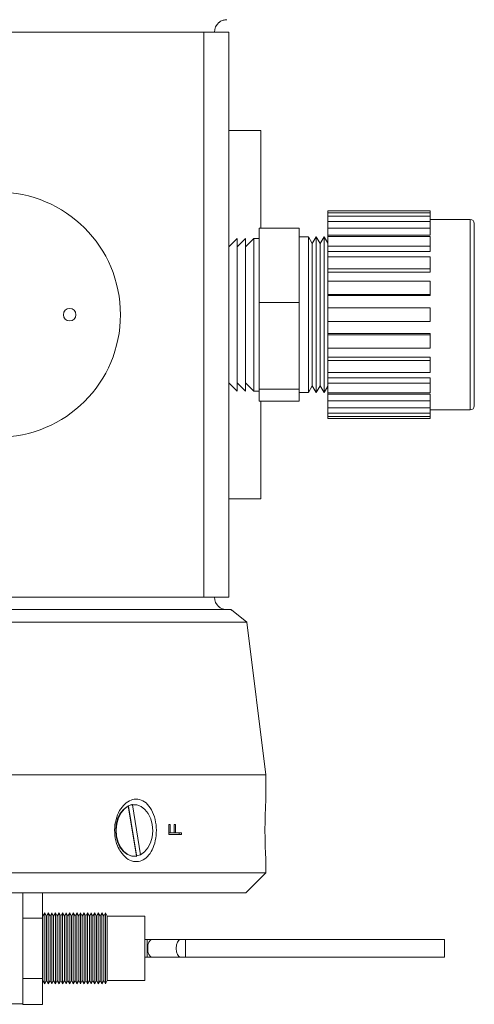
# Model space of a CAD drawing. Header units: inches. Extents: x 1.11 to 7.73, y 1.34 to 8.12.
# Tile 6 of 13: x 2.17 to 2.93, y 4.33 to 5.97. Entities that reach past the tile are written whole.
import ezdxf

# ---------------------------------------------------------------- set-up
doc = ezdxf.new("R2010")
doc.units = ezdxf.units.IN
doc.header["$MEASUREMENT"] = 0

msp = doc.modelspace()

# ---------------------------------------------------------------- linework, layer by layer
at = {"color": 7, "linetype": 'Continuous', "lineweight": 15}
for p, q in [((1.211, 5.9475), (2.4818, 5.9475)), ((2.4818, 5.0051), (2.4818, 5.9475)), ((2.4818, 5.9475), (2.5235, 5.9475)), ((2.507, 5.9478), (2.4993, 5.9478)), ((2.507, 5.9478), (2.507, 5.9475)), ((2.5235, 5.9475), (2.5235, 5.0051)), ((2.5765, 5.7833), (2.5235, 5.7833)), ((2.5765, 5.6208), (2.5765, 5.7833)), ((2.8594, 5.6496), (2.6883, 5.6496)), ((2.6883, 5.6493), (2.6883, 5.6496)), ((2.8594, 5.6496), (2.8594, 5.6493)), ((2.6883, 5.6493), (2.8594, 5.6493)), ((2.6883, 5.6464), (2.6883, 5.6493)), ((2.8594, 5.6464), (2.6883, 5.6464)), ((2.6883, 5.6404), (2.6883, 5.6464)), ((2.6883, 5.6404), (2.8594, 5.6404)), ((2.6883, 5.6319), (2.6883, 5.6404)), ((2.8594, 5.6464), (2.8594, 5.6493)), ((2.8594, 5.6464), (2.8594, 5.6404)), ((2.8594, 5.6319), (2.8594, 5.6404)), ((2.9261, 5.6352), (2.8594, 5.6352)), ((2.6408, 5.6208), (2.5741, 5.6208)), ((2.5741, 5.4968), (2.5741, 5.6208)), ((2.6408, 5.4968), (2.6408, 5.6208)), ((2.8594, 5.6319), (2.6883, 5.6319)), ((2.6883, 5.6204), (2.6883, 5.6319)), ((2.6883, 5.6204), (2.8594, 5.6204)), ((2.6883, 5.6089), (2.6883, 5.6204)), ((2.8594, 5.6319), (2.8594, 5.6204)), ((2.8594, 5.6089), (2.8594, 5.6204)), ((2.9328, 5.6285), (2.9328, 5.4182)), ((2.5373, 5.6035), (2.5235, 5.5897)), ((2.5512, 5.6035), (2.5373, 5.5897)), ((2.5373, 5.4277), (2.5373, 5.6035)), ((2.5651, 5.6035), (2.5512, 5.5897)), ((2.5512, 5.4277), (2.5512, 5.6035)), ((2.5741, 5.6035), (2.5651, 5.6035)), ((2.5651, 5.4277), (2.5651, 5.6035)), ((2.656, 5.6063), (2.6408, 5.6063)), ((2.6626, 5.5949), (2.656, 5.6063)), ((2.656, 5.4267), (2.656, 5.6063)), ((2.6691, 5.6063), (2.6626, 5.5949)), ((2.6757, 5.5949), (2.6691, 5.6063)), ((2.6691, 5.4267), (2.6691, 5.6063)), ((2.6823, 5.6063), (2.6757, 5.5949)), ((2.6883, 5.5958), (2.6823, 5.6063)), ((2.6823, 5.4267), (2.6823, 5.6063)), ((2.6883, 5.6089), (2.8594, 5.6089)), ((2.6883, 5.6067), (2.6883, 5.6089)), ((2.8594, 5.6069), (2.6883, 5.6069)), ((2.6883, 5.5905), (2.6883, 5.6069)), ((2.8594, 5.6069), (2.8594, 5.5905)), ((2.6626, 5.431), (2.6626, 5.5949)), ((2.6757, 5.431), (2.6757, 5.5949)), ((2.6883, 5.5905), (2.8594, 5.5905)), ((2.6883, 5.5817), (2.6883, 5.5905)), ((2.8594, 5.5817), (2.8594, 5.5905)), ((2.6883, 5.5817), (2.8594, 5.5817)), ((2.6883, 5.5727), (2.6883, 5.5817)), ((2.8594, 5.5729), (2.6883, 5.5729)), ((2.6883, 5.5529), (2.6883, 5.5729)), ((2.8594, 5.5729), (2.8594, 5.5529)), ((2.6883, 5.5529), (2.8594, 5.5529)), ((2.6883, 5.5473), (2.6883, 5.5529)), ((2.8594, 5.5473), (2.8594, 5.5529)), ((2.6883, 5.5473), (2.8594, 5.5473)), ((2.6883, 5.5321), (2.6883, 5.5473)), ((2.8594, 5.5324), (2.6883, 5.5324)), ((2.6883, 5.51), (2.6883, 5.5324)), ((2.8594, 5.5324), (2.8594, 5.51)), ((2.6883, 5.51), (2.8594, 5.51)), ((2.6883, 5.5081), (2.6883, 5.51)), ((2.6883, 5.5081), (2.8594, 5.5081)), ((2.6883, 5.4877), (2.6883, 5.5081)), ((2.8594, 5.5081), (2.8594, 5.51)), ((2.6408, 5.4968), (2.5741, 5.4968)), ((2.5741, 5.3523), (2.5741, 5.4968)), ((2.6408, 5.3523), (2.6408, 5.4968)), ((2.8594, 5.488), (2.6883, 5.488)), ((2.6883, 5.4649), (2.6883, 5.488)), ((2.8594, 5.488), (2.8594, 5.4649)), ((2.6883, 5.4649), (2.8594, 5.4649)), ((2.6883, 5.4447), (2.6883, 5.4646)), ((2.6883, 5.4447), (2.8594, 5.4447)), ((2.6883, 5.4429), (2.6883, 5.4447)), ((2.8594, 5.4429), (2.6883, 5.4429)), ((2.6883, 5.4205), (2.6883, 5.4429)), ((2.8594, 5.4429), (2.8594, 5.4447)), ((2.8594, 5.4429), (2.8594, 5.4205)), ((2.5373, 5.349), (2.5373, 5.4277)), ((2.5512, 5.349), (2.5512, 5.4277)), ((2.5651, 5.349), (2.5651, 5.4277)), ((2.656, 5.3463), (2.656, 5.4267)), ((2.6626, 5.3577), (2.6626, 5.431)), ((2.6691, 5.3463), (2.6691, 5.4267)), ((2.6757, 5.3577), (2.6757, 5.431)), ((2.6823, 5.3463), (2.6823, 5.4267)), ((2.6883, 5.4205), (2.8594, 5.4205)), ((2.6883, 5.4055), (2.6883, 5.4202)), ((2.6883, 5.4055), (2.8594, 5.4055)), ((2.6883, 5.4), (2.6883, 5.4055)), ((2.8594, 5.4), (2.8594, 5.4055)), ((2.9328, 5.4182), (2.9328, 5.3241)), ((2.8594, 5.4), (2.6883, 5.4)), ((2.6883, 5.3799), (2.6883, 5.4)), ((2.8594, 5.4), (2.8594, 5.3799)), ((2.6883, 5.3799), (2.8594, 5.3799)), ((2.6883, 5.3711), (2.6883, 5.3797)), ((2.6883, 5.3711), (2.8594, 5.3711)), ((2.6883, 5.3623), (2.6883, 5.3711)), ((2.8594, 5.3623), (2.8594, 5.3711)), ((2.5235, 5.3629), (2.5373, 5.349)), ((2.5373, 5.3629), (2.5512, 5.349)), ((2.5512, 5.3629), (2.5651, 5.349)), ((2.656, 5.3463), (2.6626, 5.3577)), ((2.6626, 5.3577), (2.6691, 5.3463)), ((2.6691, 5.3463), (2.6757, 5.3577)), ((2.6757, 5.3577), (2.6823, 5.3463)), ((2.6823, 5.3463), (2.6883, 5.3568)), ((2.8594, 5.3623), (2.6883, 5.3623)), ((2.6883, 5.3459), (2.6883, 5.3623)), ((2.8594, 5.3623), (2.8594, 5.3459)), ((2.5651, 5.349), (2.5741, 5.349)), ((2.6408, 5.3523), (2.5741, 5.3523)), ((2.5741, 5.3318), (2.5741, 5.3523)), ((2.6408, 5.3318), (2.6408, 5.3523)), ((2.6408, 5.3463), (2.656, 5.3463)), ((2.6883, 5.3459), (2.8594, 5.3459)), ((2.6883, 5.3439), (2.6883, 5.3457)), ((2.6883, 5.3439), (2.8594, 5.3439)), ((2.6883, 5.3324), (2.6883, 5.3439)), ((2.8594, 5.3324), (2.8594, 5.3439)), ((2.6408, 5.3318), (2.5741, 5.3318)), ((2.5765, 5.1693), (2.5765, 5.3318)), ((2.8594, 5.3324), (2.6883, 5.3324)), ((2.6883, 5.3208), (2.6883, 5.3324)), ((2.8594, 5.3324), (2.8594, 5.3208)), ((2.6883, 5.3208), (2.8594, 5.3208)), ((2.6883, 5.3123), (2.6883, 5.3208)), ((2.8594, 5.3123), (2.6883, 5.3123)), ((2.6883, 5.3063), (2.6883, 5.3123)), ((2.6883, 5.3063), (2.8594, 5.3063)), ((2.6883, 5.3034), (2.6883, 5.3063)), ((2.8594, 5.3123), (2.8594, 5.3208)), ((2.8594, 5.3174), (2.9261, 5.3174)), ((2.8594, 5.3123), (2.8594, 5.3063)), ((2.8594, 5.3034), (2.8594, 5.3063)), ((2.8594, 5.3034), (2.6883, 5.3034)), ((2.6883, 5.303), (2.6883, 5.3034)), ((2.6883, 5.303), (2.8594, 5.303)), ((2.8594, 5.3034), (2.8594, 5.303)), ((2.5235, 5.1693), (2.5765, 5.1693)), ((1.211, 5.0051), (2.4818, 5.0051)), ((2.5235, 5.0051), (2.4818, 5.0051)), ((1.1659, 4.9843), (2.5269, 4.9843)), ((2.5535, 4.9636), (2.5276, 4.9838)), ((2.5276, 4.9837), (2.5276, 4.9838)), ((2.5535, 4.9636), (1.1393, 4.9636)), ((2.5852, 4.7086), (2.5535, 4.9636)), ((1.8464, 4.7086), (2.5852, 4.7086)), ((2.5852, 4.6676), (2.5852, 4.7086)), ((2.3552, 4.6575), (2.3557, 4.6567)), ((2.3557, 4.6567), (2.3692, 4.5733)), ((2.3691, 4.5748), (2.3559, 4.6566)), ((2.3626, 4.6589), (2.3621, 4.6598)), ((2.3761, 4.5755), (2.3626, 4.6589)), ((2.4233, 4.6259), (2.4255, 4.6259)), ((2.4233, 4.609), (2.4233, 4.6259)), ((2.4255, 4.6259), (2.4255, 4.6121)), ((2.4321, 4.6259), (2.4343, 4.6259)), ((2.4321, 4.6121), (2.4321, 4.6259)), ((2.4343, 4.6259), (2.4343, 4.6121)), ((2.4233, 4.6121), (2.4255, 4.6121)), ((2.4233, 4.609), (2.4444, 4.609)), ((2.4255, 4.6121), (2.4321, 4.6121)), ((2.4321, 4.6121), (2.4343, 4.6121)), ((2.4343, 4.6121), (2.4444, 4.6121)), ((2.4403, 4.6121), (2.4403, 4.609)), ((2.4444, 4.6121), (2.4444, 4.609)), ((2.3692, 4.5733), (2.369, 4.5724)), ((2.3759, 4.5746), (2.3761, 4.5755)), ((2.5852, 4.5454), (2.5852, 4.5647)), ((1.1076, 4.5454), (2.5852, 4.5454)), ((2.5519, 4.5121), (2.5852, 4.5454)), ((2.5519, 4.5121), (1.1409, 4.5121)), ((2.1797, 4.3267), (2.1797, 4.5121)), ((2.2124, 4.5121), (2.2124, 4.4695)), ((2.2124, 4.4695), (2.1797, 4.4695)), ((2.2133, 4.4732), (2.2124, 4.4747)), ((2.2124, 4.4695), (2.2124, 4.3693)), ((2.2163, 4.4784), (2.2133, 4.4732)), ((2.2133, 4.4732), (2.2133, 4.3655)), ((2.2192, 4.4732), (2.2163, 4.4784)), ((2.2163, 4.4784), (2.2163, 4.3604)), ((2.2222, 4.4784), (2.2192, 4.4732)), ((2.2192, 4.4732), (2.2192, 4.3655)), ((2.2252, 4.4732), (2.2222, 4.4784)), ((2.2222, 4.4784), (2.2222, 4.3604)), ((2.2282, 4.4784), (2.2252, 4.4732)), ((2.2252, 4.4732), (2.2252, 4.3655)), ((2.2311, 4.4732), (2.2282, 4.4784)), ((2.2282, 4.4784), (2.2282, 4.3604)), ((2.2341, 4.4784), (2.2311, 4.4732)), ((2.2311, 4.4732), (2.2311, 4.3655)), ((2.2371, 4.4732), (2.2341, 4.4784)), ((2.2341, 4.4784), (2.2341, 4.3604)), ((2.2401, 4.4784), (2.2371, 4.4732)), ((2.2371, 4.4732), (2.2371, 4.3655)), ((2.2431, 4.4732), (2.2401, 4.4784)), ((2.2401, 4.4784), (2.2401, 4.3604)), ((2.246, 4.4784), (2.2431, 4.4732)), ((2.2431, 4.4732), (2.2431, 4.3655)), ((2.249, 4.4732), (2.246, 4.4784)), ((2.246, 4.4784), (2.246, 4.3604)), ((2.252, 4.4784), (2.249, 4.4732)), ((2.249, 4.4732), (2.249, 4.3655)), ((2.255, 4.4732), (2.252, 4.4784)), ((2.252, 4.4784), (2.252, 4.3604)), ((2.258, 4.4784), (2.255, 4.4732)), ((2.255, 4.4732), (2.255, 4.3655)), ((2.2609, 4.4732), (2.258, 4.4784)), ((2.258, 4.4784), (2.258, 4.3604)), ((2.2639, 4.4784), (2.2609, 4.4732)), ((2.2609, 4.4732), (2.2609, 4.3655)), ((2.2669, 4.4732), (2.2639, 4.4784)), ((2.2639, 4.4784), (2.2639, 4.3604)), ((2.2699, 4.4784), (2.2669, 4.4732)), ((2.2669, 4.4732), (2.2669, 4.3655)), ((2.2729, 4.4732), (2.2699, 4.4784)), ((2.2699, 4.4784), (2.2699, 4.3604)), ((2.2758, 4.4784), (2.2729, 4.4732)), ((2.2729, 4.4732), (2.2729, 4.3655)), ((2.2788, 4.4732), (2.2758, 4.4784)), ((2.2758, 4.4784), (2.2758, 4.3604)), ((2.2818, 4.4784), (2.2788, 4.4732)), ((2.2788, 4.4732), (2.2788, 4.3655)), ((2.2848, 4.4732), (2.2818, 4.4784)), ((2.2818, 4.4784), (2.2818, 4.3604)), ((2.2878, 4.4784), (2.2848, 4.4732)), ((2.2848, 4.4732), (2.2848, 4.3655)), ((2.2907, 4.4732), (2.2878, 4.4784)), ((2.2878, 4.4784), (2.2878, 4.3604)), ((2.2937, 4.4784), (2.2907, 4.4732)), ((2.2907, 4.4732), (2.2907, 4.3655)), ((2.2967, 4.4732), (2.2937, 4.4784)), ((2.2937, 4.4784), (2.2937, 4.3604)), ((2.2997, 4.4784), (2.2967, 4.4732)), ((2.2967, 4.4732), (2.2967, 4.3655)), ((2.3026, 4.4732), (2.2997, 4.4784)), ((2.2997, 4.4784), (2.2997, 4.3604)), ((2.3056, 4.4784), (2.3026, 4.4732)), ((2.3026, 4.4732), (2.3026, 4.3655)), ((2.3086, 4.4732), (2.3056, 4.4784)), ((2.3056, 4.4784), (2.3056, 4.3604)), ((2.3116, 4.4784), (2.3086, 4.4732)), ((2.3086, 4.4732), (2.3086, 4.3655)), ((2.3146, 4.4732), (2.3116, 4.4784)), ((2.3116, 4.4784), (2.3116, 4.3604)), ((2.3175, 4.4784), (2.3146, 4.4732)), ((2.3146, 4.4732), (2.3146, 4.3655)), ((2.3205, 4.4732), (2.3175, 4.4784)), ((2.3175, 4.4784), (2.3175, 4.3604)), ((2.3831, 4.4732), (2.3205, 4.4732)), ((2.3205, 4.4732), (2.3205, 4.3655)), ((2.3831, 4.4732), (2.3831, 4.3655)), ((2.3869, 4.434), (2.3831, 4.434)), ((2.3953, 4.434), (2.3869, 4.434)), ((2.443, 4.434), (2.3953, 4.434)), ((2.4513, 4.434), (2.443, 4.434)), ((2.8831, 4.434), (2.4513, 4.434)), ((2.8831, 4.434), (2.8831, 4.4048)), ((2.3831, 4.4048), (2.3869, 4.4048)), ((2.3869, 4.4048), (2.3953, 4.4048)), ((2.3953, 4.4048), (2.443, 4.4048)), ((2.443, 4.4048), (2.4513, 4.4048)), ((2.4513, 4.4048), (2.8831, 4.4048)), ((2.2124, 4.3693), (2.1797, 4.3693)), ((2.2124, 4.3693), (2.2124, 4.326)), ((2.2124, 4.364), (2.2133, 4.3655)), ((2.2133, 4.3655), (2.2163, 4.3604)), ((2.2163, 4.3604), (2.2192, 4.3655)), ((2.2192, 4.3655), (2.2222, 4.3604)), ((2.2222, 4.3604), (2.2252, 4.3655)), ((2.2252, 4.3655), (2.2282, 4.3604)), ((2.2282, 4.3604), (2.2311, 4.3655)), ((2.2311, 4.3655), (2.2341, 4.3604)), ((2.2341, 4.3604), (2.2371, 4.3655)), ((2.2371, 4.3655), (2.2401, 4.3604)), ((2.2401, 4.3604), (2.2431, 4.3655)), ((2.2431, 4.3655), (2.246, 4.3604)), ((2.246, 4.3604), (2.249, 4.3655)), ((2.249, 4.3655), (2.252, 4.3604)), ((2.252, 4.3604), (2.255, 4.3655)), ((2.255, 4.3655), (2.258, 4.3604)), ((2.258, 4.3604), (2.2609, 4.3655)), ((2.2609, 4.3655), (2.2639, 4.3604)), ((2.2639, 4.3604), (2.2669, 4.3655)), ((2.2669, 4.3655), (2.2699, 4.3604)), ((2.2699, 4.3604), (2.2729, 4.3655)), ((2.2729, 4.3655), (2.2758, 4.3604)), ((2.2758, 4.3604), (2.2788, 4.3655)), ((2.2788, 4.3655), (2.2818, 4.3604)), ((2.2818, 4.3604), (2.2848, 4.3655)), ((2.2848, 4.3655), (2.2878, 4.3604)), ((2.2878, 4.3604), (2.2907, 4.3655)), ((2.2907, 4.3655), (2.2937, 4.3604)), ((2.2937, 4.3604), (2.2967, 4.3655)), ((2.2967, 4.3655), (2.2997, 4.3604)), ((2.2997, 4.3604), (2.3026, 4.3655)), ((2.3026, 4.3655), (2.3056, 4.3604)), ((2.3056, 4.3604), (2.3086, 4.3655)), ((2.3086, 4.3655), (2.3116, 4.3604)), ((2.3116, 4.3604), (2.3146, 4.3655)), ((2.3146, 4.3655), (2.3175, 4.3604)), ((2.3175, 4.3604), (2.3205, 4.3655)), ((2.3205, 4.3655), (2.3831, 4.3655)), ((2.1797, 4.3267), (2.0433, 4.3267)), ((2.1797, 4.3267), (2.1797, 4.326)), ((2.1797, 4.326), (2.2124, 4.326))]:
    msp.add_line(p, q, dxfattribs=at)
at = {"color": 8, "linetype": 'Continuous', "lineweight": 15}
for p, q in [((2.9261, 5.4156), (2.9261, 5.6352)), ((2.9261, 5.3174), (2.9261, 5.4156)), ((2.3869, 4.434), (2.3869, 4.4048)), ((2.4513, 4.434), (2.4513, 4.4048))]:
    msp.add_line(p, q, dxfattribs=at)
at = {"color": 7, "linetype": 'Continuous', "lineweight": 15, "flags": 128}
for points in [[(2.3347, 4.6161), (2.3355, 4.626), (2.3379, 4.6354), (2.3418, 4.6438), (2.347, 4.6506), (2.3531, 4.6556), (2.3599, 4.6585), (2.3615, 4.6588)], [(2.3557, 4.6567), (2.3491, 4.652), (2.3435, 4.6453), (2.3392, 4.6368), (2.3365, 4.6271), (2.3354, 4.6168), (2.3362, 4.6065), (2.3387, 4.5967), (2.3428, 4.588), (2.3482, 4.581), (2.3547, 4.576), (2.3618, 4.5734), (2.3692, 4.5733)], [(2.3761, 4.5755), (2.3827, 4.5802), (2.3883, 4.5869), (2.3926, 4.5954), (2.3953, 4.605), (2.3963, 4.6153), (2.3956, 4.6257), (2.3931, 4.6355), (2.389, 4.6442), (2.3835, 4.6512), (2.3771, 4.6561), (2.3699, 4.6588), (2.3626, 4.6589)], [(2.3758, 4.5757), (2.3739, 4.5748), (2.3669, 4.5731), (2.3599, 4.5737), (2.3531, 4.5765), (2.347, 4.5815), (2.3418, 4.5884), (2.3379, 4.5968), (2.3355, 4.6062), (2.3347, 4.6161)]]:
    msp.add_lwpolyline(points, dxfattribs=at)
at = {"color": 8, "linetype": 'Continuous', "lineweight": 15, "flags": 128}
for points in [[(2.3953, 4.434), (2.3925, 4.4329), (2.3901, 4.4297), (2.3885, 4.425), (2.388, 4.4194), (2.3885, 4.4138), (2.3901, 4.4091), (2.3925, 4.4059), (2.3953, 4.4048)], [(2.443, 4.434), (2.4402, 4.4329), (2.4378, 4.4297), (2.4362, 4.425), (2.4357, 4.4194), (2.4362, 4.4138), (2.4378, 4.4091), (2.4402, 4.4059), (2.443, 4.4048)]]:
    msp.add_lwpolyline(points, dxfattribs=at)
at = {"color": 7, "linetype": 'Continuous', "lineweight": 15}
for centre, radius in [((2.1381, 5.4763), 0.2045), ((2.2579, 5.4763), 0.0104)]:
    msp.add_circle(centre, radius, dxfattribs=at)
for centre, radius, start, end in [((2.5201, 5.9475), 0.0208, 129.7188, 180), ((2.9261, 5.6285), 0.00667, 0, 90), ((2.9261, 5.3241), 0.00667, 270, 0), ((2.5201, 5.0051), 0.0208, 180, 230.2768)]:
    msp.add_arc(centre, radius, start, end, dxfattribs=at)
for points, knots in [([(2.5201, 5.9683), (2.519, 5.9683), (2.5169, 5.9682), (2.5137, 5.9674), (2.5108, 5.9663), (2.5085, 5.9649), (2.5072, 5.9639), (2.5067, 5.9634), (2.5068, 5.9635), (2.5068, 5.9635)], [0, 0, 0, 0, 0.16121, 0.322233, 0.489406, 0.678388, 0.848828, 0.988882, 1, 1, 1, 1]), ([(2.5068, 4.9891), (2.5069, 4.989), (2.507, 4.9889), (2.5081, 4.9881), (2.51, 4.9868), (2.5129, 4.9854), (2.5165, 4.9844), (2.5189, 4.9843), (2.5201, 4.9843)], [0, 0, 0, 0, 0.129264, 0.267528, 0.432334, 0.629843, 0.827887, 1, 1, 1, 1]), ([(2.5269, 4.9843), (2.5272, 4.984), (2.5277, 4.9837), (2.5276, 4.9837), (2.5276, 4.9838)], [0, 0, 0, 0, 0.716721, 1, 1, 1, 1]), ([(2.343, 4.5802), (2.3461, 4.5763), (2.3523, 4.5687), (2.3639, 4.5636), (2.3754, 4.564), (2.3858, 4.5698), (2.3943, 4.5803), (2.4003, 4.5948), (2.403, 4.6121), (2.4019, 4.6304), (2.3968, 4.6473), (2.3883, 4.6602), (2.3774, 4.6676), (2.3658, 4.6689), (2.3546, 4.6647), (2.3448, 4.6556), (2.3371, 4.6423), (2.3327, 4.6257), (2.3326, 4.6075), (2.3364, 4.5915), (2.3412, 4.5834), (2.343, 4.5802)], [0, 0, 0, 0, 0.052941, 0.105688, 0.155806, 0.204958, 0.255219, 0.308, 0.363572, 0.421102, 0.479064, 0.535691, 0.589524, 0.640353, 0.689574, 0.739295, 0.791205, 0.845953, 0.903015, 0.961028, 1, 1, 1, 1]), ([(2.5852, 4.6676), (2.5852, 4.6678), (2.5853, 4.6685), (2.585, 4.6644), (2.5845, 4.6557), (2.584, 4.6423), (2.5836, 4.6257), (2.5836, 4.6075), (2.5839, 4.5915), (2.5842, 4.5834), (2.5844, 4.5802)], [0, 0, 0, 0, 0.037525, 0.16925, 0.30231, 0.44123, 0.587744, 0.740453, 0.895705, 1, 1, 1, 1]), ([(2.5844, 4.5802), (2.5846, 4.5764), (2.5849, 4.5689), (2.5852, 4.564), (2.5852, 4.5645), (2.5852, 4.5647)], [0, 0, 0, 0, 0.418395, 0.835251, 1, 1, 1, 1])]:
    msp.add_open_spline(points, degree=3, knots=knots, dxfattribs=at)

doc.saveas('drawing.dxf')
